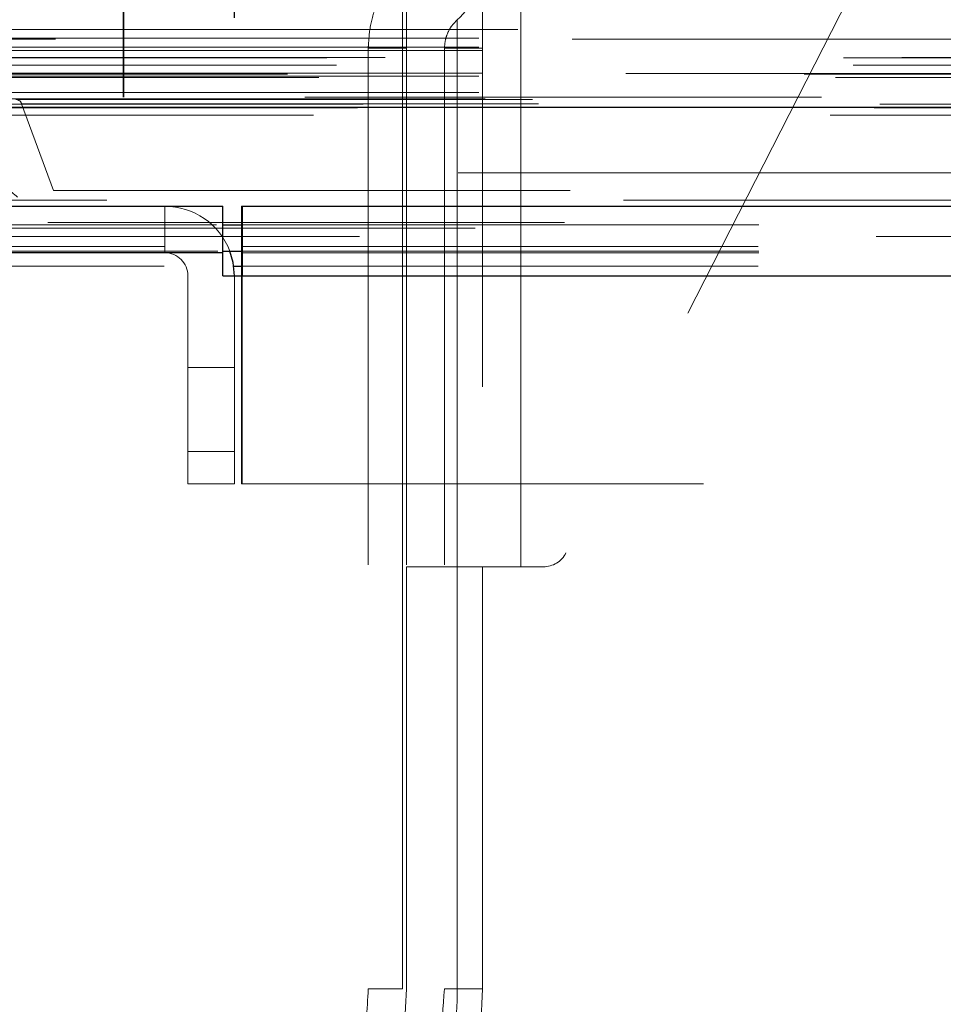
# Model space of a CAD drawing. Header units: inches. Extents: x 0.2 to 10.8, y 0.2 to 8.2.
# Tile 5 of 58: x 3.434 to 3.612, y 2.193 to 2.383. Entities that reach past the tile are written whole.
import ezdxf

# ---------------------------------------------------------------- set-up
doc = ezdxf.new("R2010")
doc.units = ezdxf.units.IN
doc.header["$MEASUREMENT"] = 0
doc.linetypes.add('HIDDEN', pattern=[0.07500000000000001, 0.05, -0.025])
doc.layers.add('DIMENSIONS', color=140, linetype='Continuous')
doc.styles.add('SLDTEXTSTYLE0', font='TXT', dxfattribs={"width": 0.7})
doc.dimstyles.new('SLDDIMSTYLE0', dxfattribs={"dimtxt": 0.0849609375, "dimasz": 0.13, "dimexe": 0, "dimexo": 0.0625, "dimgap": 0.021240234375, "dimtad": 0, "dimtih": 1, "dimtoh": 1, "dimlfac": 8, "dimrnd": 1e-09, "dimzin": 12, "dimdsep": 46, "dimtxsty": 'SLDTEXTSTYLE0', "dimsah": 1, "dimcen": 0.09, "dimadec": 0, "dimazin": 3, "dimtfac": 1, "dimtofl": 0, "dimtmove": 0, "dimatfit": 3, "dimfxl": 0, "dimfrac": 2, "dimtolj": 1, "dimtzin": 12, "dimarcsym": 0})

# ---------------------------------------------------------------- blocks, each defined once
blk = doc.blocks.new('_D_25')
at = {"layer": 'DIMENSIONS'}
for p, q in [((3.475114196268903, 2.383813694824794), (3.475114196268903, 2.870682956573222)), ((5.167364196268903, 2.383813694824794), (5.167364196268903, 2.870682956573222)), ((4.153042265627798, 2.825158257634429), (4.124512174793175, 2.825158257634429)), ((4.124512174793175, 2.825158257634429), (4.124512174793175, 2.690127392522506)), ((4.476190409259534, 2.825158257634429), (4.504720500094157, 2.825158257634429)), ((4.504720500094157, 2.825158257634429), (4.504720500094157, 2.690127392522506)), ((3.475114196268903, 2.745682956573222), (3.809631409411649, 2.745682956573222)), ((5.167364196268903, 2.745682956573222), (4.819601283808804, 2.745682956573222)), ((4.124512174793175, 2.690127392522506), (4.153042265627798, 2.690127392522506)), ((4.504720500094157, 2.690127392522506), (4.476190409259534, 2.690127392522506))]:
    blk.add_line(p, q, dxfattribs=at)
for points in [[(3.475114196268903, 2.745682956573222), (3.605114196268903, 2.725682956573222), (3.605114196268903, 2.765682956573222)], [(5.167364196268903, 2.745682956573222), (5.037364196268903, 2.765682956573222), (5.037364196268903, 2.725682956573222)]]:
    blk.add_solid(points, dxfattribs=at)
at = {"layer": 'DIMENSIONS', "char_height": 0.08333333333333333, "attachment_point": 1, "style": 'SLDTEXTSTYLE0'}
for s, insert in [('13.54', (4.153042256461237, 2.951600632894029)), ('343.9', (4.153042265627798, 2.79754970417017)), ('INSIDE OPENING', (3.828659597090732, 2.643498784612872))]:
    blk.add_mtext(s, dxfattribs=dict(at, insert=insert))

msp = doc.modelspace()

# ---------------------------------------------------------------- linework, layer by layer
at = {"color": 7, "linetype": 'HIDDEN', "lineweight": 18}
for p, q in [((3.453604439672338, 2.432455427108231), (3.453604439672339, 2.368455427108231)), ((3.453687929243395, 2.368455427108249), (3.453687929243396, 2.432455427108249)), ((3.608247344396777, 2.415726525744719), (3.53928485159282, 2.280196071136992)), ((3.508388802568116, 2.412349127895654), (3.508388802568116, 2.277506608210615)), ((3.523152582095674, 2.412349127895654), (3.523152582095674, 2.277506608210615)), ((3.530534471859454, 2.412349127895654), (3.530534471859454, 2.277506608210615)), ((3.530534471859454, 2.412349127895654), (3.530534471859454, 2.277506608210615)), ((3.530534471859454, 2.277506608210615), (3.530534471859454, 2.412349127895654)), ((3.530534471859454, 2.277506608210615), (3.530534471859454, 2.412349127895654)), ((3.530534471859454, 2.412349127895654), (3.530534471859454, 2.277506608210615)), ((3.530534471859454, 2.412349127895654), (3.530534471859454, 2.277506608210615)), ((3.530534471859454, 2.277506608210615), (3.530534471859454, 2.412349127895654)), ((3.530534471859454, 2.277506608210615), (3.530534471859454, 2.412349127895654)), ((3.429943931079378, 2.381514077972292), (5.212466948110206, 2.381514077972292)), ((5.240458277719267, 2.379663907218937), (3.401945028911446, 2.379663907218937)), ((3.422404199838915, 2.379848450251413), (5.220013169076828, 2.379848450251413)), ((3.422404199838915, 2.378088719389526), (5.220013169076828, 2.378088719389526)), ((3.422404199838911, 2.378088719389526), (5.220013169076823, 2.378088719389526)), ((3.423029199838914, 2.377463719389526), (5.219388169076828, 2.377463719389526)), ((3.501013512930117, 2.377900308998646), (3.501013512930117, 2.195813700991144)), ((3.507652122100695, 2.195813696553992), (3.507652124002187, 2.377900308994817)), ((3.507652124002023, 2.377900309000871), (3.507652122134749, 2.195813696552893)), ((3.507652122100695, 2.195813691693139), (3.507652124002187, 2.377900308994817)), ((3.507652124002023, 2.377900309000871), (3.507652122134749, 2.195813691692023)), ((3.507652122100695, 2.195813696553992), (3.507652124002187, 2.377900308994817)), ((3.507652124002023, 2.377900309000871), (3.507652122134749, 2.195813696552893)), ((3.507652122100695, 2.195813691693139), (3.507652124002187, 2.377900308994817)), ((3.507652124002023, 2.377900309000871), (3.507652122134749, 2.195813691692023)), ((3.508388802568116, 2.377900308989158), (3.507652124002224, 2.377900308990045)), ((3.508388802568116, 2.377900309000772), (3.50765212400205, 2.377900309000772)), ((3.508388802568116, 2.377900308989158), (3.507652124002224, 2.377900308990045)), ((3.508388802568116, 2.377900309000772), (3.50765212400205, 2.377900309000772)), ((3.508388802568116, 2.377900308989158), (3.507652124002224, 2.377900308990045)), ((3.508388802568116, 2.377900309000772), (3.50765212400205, 2.377900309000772)), ((3.508388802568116, 2.377900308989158), (3.507652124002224, 2.377900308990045)), ((3.508388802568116, 2.377900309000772), (3.50765212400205, 2.377900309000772)), ((3.508388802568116, 2.377900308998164), (3.508388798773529, 2.195813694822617)), ((3.51577069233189, 2.377900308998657), (3.51577069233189, 2.19581369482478)), ((3.518222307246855, 2.195813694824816), (3.518222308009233, 2.377900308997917)), ((3.518222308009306, 2.377900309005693), (3.518222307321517, 2.195813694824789)), ((3.518222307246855, 2.19581368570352), (3.518222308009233, 2.377900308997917)), ((3.518222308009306, 2.377900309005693), (3.518222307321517, 2.195813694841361)), ((3.518222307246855, 2.195813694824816), (3.518222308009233, 2.377900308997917)), ((3.518222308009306, 2.377900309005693), (3.518222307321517, 2.195813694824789)), ((3.518222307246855, 2.19581368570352), (3.518222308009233, 2.377900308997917)), ((3.518222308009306, 2.377900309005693), (3.518222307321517, 2.195813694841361)), ((3.523152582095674, 2.377900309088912), (3.51822230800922, 2.377900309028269)), ((3.523152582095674, 2.377900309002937), (3.51822230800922, 2.377900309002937)), ((3.523152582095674, 2.377900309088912), (3.51822230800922, 2.377900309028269)), ((3.523152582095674, 2.377900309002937), (3.51822230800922, 2.377900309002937)), ((3.523152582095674, 2.377900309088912), (3.51822230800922, 2.377900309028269)), ((3.523152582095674, 2.377900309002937), (3.51822230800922, 2.377900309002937)), ((3.523152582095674, 2.377900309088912), (3.51822230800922, 2.377900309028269)), ((3.523152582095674, 2.377900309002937), (3.51822230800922, 2.377900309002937)), ((3.39297953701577, 2.376063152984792), (5.249437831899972, 2.376063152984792)), ((3.404300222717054, 2.376109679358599), (5.238117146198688, 2.376109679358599)), ((3.394880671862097, 2.374639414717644), (5.247456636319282, 2.374639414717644)), ((3.385376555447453, 2.372856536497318), (5.25704081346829, 2.372856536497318)), ((3.385376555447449, 2.372856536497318), (5.257040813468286, 2.372856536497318)), ((3.391445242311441, 2.37221859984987), (5.250972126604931, 2.37221859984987)), ((5.25083733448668, 2.372983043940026), (3.391580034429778, 2.372983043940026)), ((3.422404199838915, 2.372463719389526), (5.220013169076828, 2.372463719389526)), ((3.422404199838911, 2.372463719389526), (5.220013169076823, 2.372463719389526)), ((3.423029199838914, 2.373088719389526), (5.219388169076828, 2.373088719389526)), ((3.422404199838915, 2.369353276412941), (5.220013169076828, 2.369353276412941)), ((3.422404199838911, 2.369353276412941), (5.220013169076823, 2.369353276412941)), ((3.423654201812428, 2.368088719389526), (5.218763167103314, 2.368088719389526)), ((3.423654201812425, 2.368088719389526), (5.218763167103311, 2.368088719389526)), ((3.432773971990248, 2.367983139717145), (5.209643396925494, 2.367983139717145)), ((3.432773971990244, 2.367983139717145), (5.20964339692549, 2.367983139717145)), ((5.188729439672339, 2.368455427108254), (3.453604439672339, 2.368455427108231)), ((3.398604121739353, 2.366405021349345), (5.24381324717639, 2.366405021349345)), ((3.398918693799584, 2.366364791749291), (5.243498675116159, 2.366364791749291)), ((3.400049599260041, 2.367082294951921), (5.242367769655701, 2.367082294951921)), ((3.400049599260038, 2.367082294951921), (5.242367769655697, 2.367082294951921)), ((3.433933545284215, 2.367162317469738), (5.208483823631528, 2.367162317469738)), ((3.44006922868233, 2.3503744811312), (3.433933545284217, 2.36716231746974)), ((3.433933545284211, 2.367162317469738), (5.208483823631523, 2.367162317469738)), ((3.390440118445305, 2.364955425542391), (5.251977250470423, 2.364955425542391)), ((3.44006922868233, 2.350374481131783), (5.202348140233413, 2.350374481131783)), ((3.461614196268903, 2.338313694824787), (3.461614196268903, 2.347313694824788)), ((3.476489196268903, 2.347313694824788), (3.476602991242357, 2.347313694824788)), ((3.476489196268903, 2.347313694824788), (3.476489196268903, 2.33859107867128)), ((3.371672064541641, 2.343740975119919), (3.472864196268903, 2.343740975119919)), ((3.421701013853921, 2.34309849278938), (5.220695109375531, 2.34309849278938)), ((3.439004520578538, 2.344184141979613), (5.203407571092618, 2.344184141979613)), ((3.476602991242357, 2.343740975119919), (5.165875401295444, 2.343740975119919)), ((3.361489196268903, 2.339519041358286), (3.476489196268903, 2.339519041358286)), ((3.476489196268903, 2.339519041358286), (5.165989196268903, 2.339519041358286)), ((3.371931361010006, 2.3385870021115), (3.472864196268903, 2.338586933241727)), ((3.476489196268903, 2.338313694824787), (3.476602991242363, 2.338313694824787)), ((3.476602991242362, 2.338313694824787), (5.165875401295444, 2.338313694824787)), ((3.361489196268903, 2.335715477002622), (3.474979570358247, 2.335715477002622)), ((3.476489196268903, 2.335715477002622), (5.165989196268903, 2.335715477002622)), ((3.466114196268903, 2.293563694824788), (3.466114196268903, 2.333813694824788)), ((3.475114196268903, 2.293563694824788), (3.475114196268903, 2.333813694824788)), ((3.476489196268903, 2.333813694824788), (3.476489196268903, 2.293563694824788)), ((3.476602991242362, 2.333813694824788), (5.165875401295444, 2.333813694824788)), ((3.476602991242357, 2.333813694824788), (5.165875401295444, 2.333813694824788)), ((3.476602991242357, 2.333813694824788), (5.165875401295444, 2.333813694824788)), ((3.476602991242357, 2.333813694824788), (3.476602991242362, 2.293563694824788)), ((3.476602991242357, 2.333813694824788), (5.165875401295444, 2.333813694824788)), ((3.476602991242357, 2.333813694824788), (5.165875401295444, 2.333813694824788)), ((3.466114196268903, 2.316063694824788), (3.475114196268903, 2.316063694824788)), ((3.475114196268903, 2.299813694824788), (3.466114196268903, 2.299813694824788)), ((3.466114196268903, 2.299813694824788), (3.475114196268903, 2.299813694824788)), ((3.475114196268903, 2.299813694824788), (3.466114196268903, 2.299813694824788)), ((3.466114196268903, 2.299813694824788), (3.475114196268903, 2.299813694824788)), ((3.475114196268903, 2.293563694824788), (3.466114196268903, 2.293563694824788)), ((3.476602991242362, 2.293563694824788), (3.476489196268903, 2.293563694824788)), ((5.165875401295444, 2.293563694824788), (3.476602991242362, 2.293563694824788)), ((3.530534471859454, 2.277506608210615), (3.508388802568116, 2.277506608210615)), ((3.508388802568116, 2.277506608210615), (3.508388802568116, 2.195813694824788)), ((3.523152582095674, 2.195813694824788), (3.523152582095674, 2.277506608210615)), ((3.53489875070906, 2.277506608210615), (3.530534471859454, 2.277506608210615))]:
    msp.add_line(p, q, dxfattribs=at)
at = {"color": 7, "linetype": 'Continuous', "lineweight": 25}
for p, q in [((3.390440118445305, 2.366518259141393), (5.251977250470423, 2.366518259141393)), ((3.363353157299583, 2.347313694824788), (3.472864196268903, 2.347313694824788)), ((3.472864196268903, 2.338313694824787), (3.472864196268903, 2.347313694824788)), ((3.476602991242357, 2.347313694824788), (5.165875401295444, 2.347313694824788)), ((3.476602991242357, 2.347313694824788), (3.476602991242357, 2.333813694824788)), ((3.472864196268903, 2.343740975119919), (3.476602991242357, 2.343740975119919)), ((3.472852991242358, 2.338313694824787), (3.36334823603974, 2.338313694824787)), ((3.472852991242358, 2.333813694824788), (3.472852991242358, 2.338313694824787)), ((3.472852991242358, 2.338313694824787), (3.472864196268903, 2.338313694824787)), ((3.472864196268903, 2.338586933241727), (3.476602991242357, 2.338586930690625)), ((3.476489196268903, 2.33859107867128), (3.476489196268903, 2.333813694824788)), ((3.474979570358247, 2.335715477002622), (3.476489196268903, 2.335715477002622)), ((3.472852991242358, 2.333813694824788), (3.476602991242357, 2.333813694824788)), ((3.476602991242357, 2.333813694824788), (5.165875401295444, 2.333813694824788))]:
    msp.add_line(p, q, dxfattribs=at)
at = {"color": 7, "linetype": 'HIDDEN', "lineweight": 18, "flags": 128}
for points in [[(5.231587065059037, 2.353777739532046), (4.351278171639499, 2.353778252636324), (3.410835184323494, 2.353777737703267)], [(5.218433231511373, 2.353805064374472), (4.351278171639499, 2.353805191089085), (3.423978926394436, 2.353805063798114)], [(5.250386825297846, 2.348467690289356), (4.351278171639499, 2.348471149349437), (3.39202078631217, 2.348467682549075)], [(3.439012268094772, 2.344184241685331), (4.291140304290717, 2.344185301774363), (5.203445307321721, 2.344184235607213)], [(3.399344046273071, 2.34142319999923), (4.291131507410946, 2.341422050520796), (5.243095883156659, 2.341423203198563)], [(3.476602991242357, 2.338586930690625), (4.291131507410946, 2.338586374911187), (5.165875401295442, 2.338586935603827)]]:
    msp.add_lwpolyline(points, dxfattribs=at)
at = {"color": 7, "linetype": 'Continuous', "lineweight": 25, "flags": 128}
msp.add_lwpolyline([(3.475114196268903, 2.333813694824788), (3.474854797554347, 2.336447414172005), (3.474233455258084, 2.338609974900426)], dxfattribs=at)
at = {"color": 7, "linetype": 'HIDDEN', "lineweight": 18}
for centre, radius, start, end in [((3.508388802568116, 2.394405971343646), 0.0147637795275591, 311.7633977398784, 0), ((3.432759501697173, 2.366733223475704), 0.001249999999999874, 20.07654277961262, 89.33671580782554), ((3.461614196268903, 2.333813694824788), 0.01350000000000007, 20.81060624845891, 90), ((3.461614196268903, 2.333813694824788), 0.004499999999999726, 0, 90), ((3.53489875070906, 2.282427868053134), 0.004921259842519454, 270.0000000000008, 333.0314640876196), ((3.43456990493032, 2.195813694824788), 0.08858267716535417, 180, 0), ((3.43456990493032, 2.195813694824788), 0.07381889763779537, 180, 0)]:
    msp.add_arc(centre, radius, start, end, dxfattribs=at)
for points, knots in [([(3.50765212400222, 2.393716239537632), (3.506663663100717, 2.392626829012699), (3.504686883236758, 2.390448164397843), (3.502619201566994, 2.386526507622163), (3.501261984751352, 2.382305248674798), (3.501096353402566, 2.379368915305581), (3.501013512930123, 2.377900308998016)], [0, 0, 0, 0, 0.2500635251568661, 0.5000911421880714, 0.7499707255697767, 0.9999999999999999, 0.9999999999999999, 0.9999999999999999, 0.9999999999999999]), ([(3.50765212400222, 2.377900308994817), (3.50765212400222, 2.3820575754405), (3.50765212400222, 2.388203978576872), (3.50765212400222, 2.392892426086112), (3.50765212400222, 2.394128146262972), (3.50765212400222, 2.392892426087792), (3.50765212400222, 2.388203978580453), (3.50765212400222, 2.382057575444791), (3.50765212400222, 2.377900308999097)], [3.14159265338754, 3.14159265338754, 3.14159265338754, 3.14159265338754, 3.92699081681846, 4.31968989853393, 4.71238898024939, 5.10508806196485, 5.49778714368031, 6.28318530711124, 6.28318530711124, 6.28318530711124, 6.28318530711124]), ([(3.50765212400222, 2.377900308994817), (3.50765212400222, 2.3820575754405), (3.50765212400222, 2.388203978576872), (3.50765212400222, 2.392892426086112), (3.50765212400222, 2.394128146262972), (3.50765212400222, 2.392892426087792), (3.50765212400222, 2.388203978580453), (3.50765212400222, 2.382057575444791), (3.50765212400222, 2.377900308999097)], [3.14159265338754, 3.14159265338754, 3.14159265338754, 3.14159265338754, 3.92699081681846, 4.31968989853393, 4.71238898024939, 5.10508806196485, 5.49778714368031, 6.28318530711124, 6.28318530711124, 6.28318530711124, 6.28318530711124]), ([(3.50765212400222, 2.377900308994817), (3.50765212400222, 2.3820575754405), (3.50765212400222, 2.388203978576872), (3.50765212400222, 2.392892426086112), (3.50765212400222, 2.394128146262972), (3.50765212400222, 2.392892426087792), (3.50765212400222, 2.388203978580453), (3.50765212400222, 2.382057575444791), (3.50765212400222, 2.377900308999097)], [3.14159265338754, 3.14159265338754, 3.14159265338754, 3.14159265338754, 3.92699081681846, 4.31968989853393, 4.71238898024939, 5.10508806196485, 5.49778714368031, 6.28318530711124, 6.28318530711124, 6.28318530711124, 6.28318530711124]), ([(3.50765212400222, 2.377900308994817), (3.50765212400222, 2.3820575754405), (3.50765212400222, 2.388203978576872), (3.50765212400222, 2.392892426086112), (3.50765212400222, 2.394128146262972), (3.50765212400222, 2.392892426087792), (3.50765212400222, 2.388203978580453), (3.50765212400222, 2.382057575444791), (3.50765212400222, 2.377900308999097)], [3.14159265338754, 3.14159265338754, 3.14159265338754, 3.14159265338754, 3.92699081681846, 4.31968989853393, 4.71238898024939, 5.10508806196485, 5.49778714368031, 6.28318530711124, 6.28318530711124, 6.28318530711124, 6.28318530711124]), ([(3.518222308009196, 2.38339364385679), (3.517859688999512, 2.383025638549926), (3.517133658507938, 2.382288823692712), (3.516378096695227, 2.380923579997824), (3.515869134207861, 2.379448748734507), (3.515803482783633, 2.378416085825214), (3.515770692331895, 2.377900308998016)], [0, 0, 0, 0, 0.2496727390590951, 0.4998911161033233, 0.7502141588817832, 0.9999999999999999, 0.9999999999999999, 0.9999999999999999, 0.9999999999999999]), ([(3.518222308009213, 2.377900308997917), (3.518222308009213, 2.3786193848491), (3.518222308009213, 2.379338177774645), (3.518222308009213, 2.38066685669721), (3.518222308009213, 2.381276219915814), (3.518222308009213, 2.3822931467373), (3.518222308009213, 2.382700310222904), (3.518222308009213, 2.383250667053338), (3.518222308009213, 2.383393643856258), (3.518222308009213, 2.383393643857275), (3.518222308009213, 2.383250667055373), (3.518222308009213, 2.38270031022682), (3.518222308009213, 2.382293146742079), (3.518222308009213, 2.381276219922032), (3.518222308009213, 2.380666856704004), (3.518222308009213, 2.379338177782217), (3.518222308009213, 2.378619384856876), (3.518222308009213, 2.377900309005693)], [0, 0, 0, 0, 0.125, 0.125, 0.25, 0.25, 0.375, 0.375, 0.5, 0.5, 0.625, 0.625, 0.75, 0.75, 0.875, 0.875, 1, 1, 1, 1]), ([(3.518222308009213, 2.377900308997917), (3.518222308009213, 2.3786193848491), (3.518222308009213, 2.379338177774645), (3.518222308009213, 2.38066685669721), (3.518222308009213, 2.381276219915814), (3.518222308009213, 2.3822931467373), (3.518222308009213, 2.382700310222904), (3.518222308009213, 2.383250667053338), (3.518222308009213, 2.383393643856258), (3.518222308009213, 2.383393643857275), (3.518222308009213, 2.383250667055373), (3.518222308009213, 2.38270031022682), (3.518222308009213, 2.382293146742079), (3.518222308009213, 2.381276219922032), (3.518222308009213, 2.380666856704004), (3.518222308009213, 2.379338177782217), (3.518222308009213, 2.378619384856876), (3.518222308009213, 2.377900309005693)], [0, 0, 0, 0, 0.125, 0.125, 0.25, 0.25, 0.375, 0.375, 0.5, 0.5, 0.625, 0.625, 0.75, 0.75, 0.875, 0.875, 1, 1, 1, 1]), ([(3.518222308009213, 2.377900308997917), (3.518222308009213, 2.3786193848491), (3.518222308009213, 2.379338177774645), (3.518222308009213, 2.38066685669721), (3.518222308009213, 2.381276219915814), (3.518222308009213, 2.3822931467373), (3.518222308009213, 2.382700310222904), (3.518222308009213, 2.383250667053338), (3.518222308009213, 2.383393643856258), (3.518222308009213, 2.383393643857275), (3.518222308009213, 2.383250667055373), (3.518222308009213, 2.38270031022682), (3.518222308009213, 2.382293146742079), (3.518222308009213, 2.381276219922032), (3.518222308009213, 2.380666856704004), (3.518222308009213, 2.379338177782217), (3.518222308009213, 2.378619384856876), (3.518222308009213, 2.377900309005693)], [0, 0, 0, 0, 0.125, 0.125, 0.25, 0.25, 0.375, 0.375, 0.5, 0.5, 0.625, 0.625, 0.75, 0.75, 0.875, 0.875, 1, 1, 1, 1]), ([(3.518222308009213, 2.377900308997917), (3.518222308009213, 2.3786193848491), (3.518222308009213, 2.379338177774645), (3.518222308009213, 2.38066685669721), (3.518222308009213, 2.381276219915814), (3.518222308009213, 2.3822931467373), (3.518222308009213, 2.382700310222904), (3.518222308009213, 2.383250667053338), (3.518222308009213, 2.383393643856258), (3.518222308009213, 2.383393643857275), (3.518222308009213, 2.383250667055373), (3.518222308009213, 2.38270031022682), (3.518222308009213, 2.382293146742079), (3.518222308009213, 2.381276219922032), (3.518222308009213, 2.380666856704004), (3.518222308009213, 2.379338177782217), (3.518222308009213, 2.378619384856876), (3.518222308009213, 2.377900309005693)], [0, 0, 0, 0, 0.125, 0.125, 0.25, 0.25, 0.375, 0.375, 0.5, 0.5, 0.625, 0.625, 0.75, 0.75, 0.875, 0.875, 1, 1, 1, 1]), ([(3.501013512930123, 2.377900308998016), (3.501014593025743, 2.378016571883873), (3.501016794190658, 2.378253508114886), (3.501038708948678, 2.37835809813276), (3.501073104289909, 2.378261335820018), (3.501105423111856, 2.378023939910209), (3.50112225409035, 2.377900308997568)], [0, 0, 0, 0, 0.2296058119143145, 0.4679217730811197, 0.7229045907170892, 1, 1, 1, 1]), ([(3.50765212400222, 2.377900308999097), (3.506662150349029, 2.377900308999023), (3.504682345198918, 2.377900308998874), (3.502637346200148, 2.377900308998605), (3.501435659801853, 2.377900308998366), (3.501282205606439, 2.377900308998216), (3.501231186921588, 2.377900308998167)], [0, 0, 0, 0, 0.2859748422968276, 0.5719086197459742, 0.8576731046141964, 1, 1, 1, 1]), ([(3.501231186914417, 2.377900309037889), (3.501282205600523, 2.377900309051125), (3.501435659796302, 2.377900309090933), (3.502637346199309, 2.377900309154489), (3.504682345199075, 2.377900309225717), (3.506662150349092, 2.377900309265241), (3.50765212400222, 2.377900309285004)], [0, 0, 0, 0, 0.1423268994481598, 0.4280913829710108, 0.7140251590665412, 1, 1, 1, 1]), ([(3.50765212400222, 2.377900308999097), (3.506662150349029, 2.377900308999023), (3.504682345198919, 2.377900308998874), (3.502637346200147, 2.377900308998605), (3.501435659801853, 2.377900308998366), (3.50128220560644, 2.377900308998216), (3.501231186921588, 2.377900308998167)], [0, 0, 0, 0, 0.2859748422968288, 0.571908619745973, 0.857673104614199, 1, 1, 1, 1]), ([(3.501231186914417, 2.377900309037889), (3.501282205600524, 2.377900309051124), (3.501435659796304, 2.377900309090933), (3.502637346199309, 2.377900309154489), (3.504682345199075, 2.377900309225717), (3.506662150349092, 2.377900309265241), (3.50765212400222, 2.377900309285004)], [0, 0, 0, 0, 0.1423268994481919, 0.4280913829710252, 0.7140251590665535, 1, 1, 1, 1]), ([(3.50765212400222, 2.377900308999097), (3.506662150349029, 2.377900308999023), (3.504682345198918, 2.377900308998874), (3.502637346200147, 2.377900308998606), (3.501435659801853, 2.377900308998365), (3.50128220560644, 2.377900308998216), (3.501231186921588, 2.377900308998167)], [0, 0, 0, 0, 0.2859748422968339, 0.5719086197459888, 0.8576731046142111, 1, 1, 1, 1]), ([(3.50765212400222, 2.377900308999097), (3.506662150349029, 2.377900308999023), (3.504682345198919, 2.377900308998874), (3.502637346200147, 2.377900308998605), (3.501435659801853, 2.377900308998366), (3.50128220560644, 2.377900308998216), (3.501231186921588, 2.377900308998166)], [0, 0, 0, 0, 0.2859748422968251, 0.5719086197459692, 0.8576731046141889, 0.9999999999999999, 0.9999999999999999, 0.9999999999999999, 0.9999999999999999]), ([(3.501231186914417, 2.377900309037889), (3.501282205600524, 2.377900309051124), (3.501435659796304, 2.377900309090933), (3.502637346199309, 2.377900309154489), (3.504682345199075, 2.377900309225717), (3.506662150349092, 2.377900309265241), (3.50765212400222, 2.377900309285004)], [0, 0, 0, 0, 0.1423268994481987, 0.4280913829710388, 0.714025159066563, 1, 1, 1, 1]), ([(3.371672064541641, 2.343740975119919), (3.371475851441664, 2.343268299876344), (3.371118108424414, 2.342406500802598), (3.37069326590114, 2.341201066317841), (3.370402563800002, 2.340221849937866), (3.370264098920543, 2.339510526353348), (3.370271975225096, 2.339021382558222), (3.370372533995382, 2.338704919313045), (3.370570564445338, 2.338495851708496), (3.370842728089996, 2.338407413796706), (3.371172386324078, 2.338391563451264), (3.371564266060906, 2.338463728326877), (3.372012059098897, 2.338608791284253), (3.372870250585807, 2.338908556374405), (3.374083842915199, 2.339467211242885), (3.375580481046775, 2.340299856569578), (3.37696745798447, 2.341178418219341), (3.378244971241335, 2.342154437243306), (3.379495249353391, 2.343330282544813), (3.380553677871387, 2.344405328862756), (3.381542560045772, 2.345289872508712), (3.382424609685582, 2.345956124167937), (3.38370430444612, 2.346747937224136), (3.386016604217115, 2.347617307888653), (3.388916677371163, 2.347966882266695), (3.391801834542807, 2.348468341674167), (3.393831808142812, 2.348670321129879), (3.395175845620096, 2.348573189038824), (3.395976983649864, 2.348370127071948), (3.396456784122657, 2.34810582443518), (3.396844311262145, 2.347744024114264), (3.397101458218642, 2.347230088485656), (3.397234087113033, 2.346535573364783), (3.397241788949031, 2.34578626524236), (3.397190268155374, 2.345038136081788), (3.397135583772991, 2.344308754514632), (3.397054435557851, 2.343686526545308), (3.397018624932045, 2.343159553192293), (3.397061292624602, 2.342733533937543), (3.397158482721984, 2.342316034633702), (3.39731622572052, 2.341934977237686), (3.397493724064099, 2.341656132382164), (3.397822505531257, 2.341447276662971), (3.398311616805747, 2.341301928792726), (3.39904931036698, 2.34133301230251), (3.399819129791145, 2.341540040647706), (3.400859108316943, 2.342000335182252), (3.402047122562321, 2.34282278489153), (3.403256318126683, 2.344113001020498), (3.404228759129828, 2.345774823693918), (3.404980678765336, 2.34746867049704), (3.405740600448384, 2.349039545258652), (3.406392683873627, 2.35017496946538), (3.407185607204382, 2.351338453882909), (3.408236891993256, 2.352529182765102), (3.409666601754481, 2.353582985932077), (3.411033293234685, 2.353900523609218), (3.411985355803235, 2.353589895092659), (3.412492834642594, 2.353270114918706), (3.412903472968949, 2.352770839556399), (3.413312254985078, 2.352000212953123), (3.413767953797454, 2.351075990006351), (3.414276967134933, 2.350195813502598), (3.414967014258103, 2.349098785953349), (3.415850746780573, 2.347797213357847), (3.416970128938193, 2.346388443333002), (3.418128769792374, 2.345149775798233), (3.419315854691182, 2.344120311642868), (3.420435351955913, 2.343433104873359), (3.421452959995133, 2.343102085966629), (3.42234848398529, 2.343029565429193), (3.42304138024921, 2.343248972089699), (3.42342191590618, 2.343618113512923), (3.423540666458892, 2.34385441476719), (3.42362858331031, 2.344162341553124), (3.423684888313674, 2.34453605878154), (3.423712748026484, 2.344963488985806), (3.423710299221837, 2.345433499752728), (3.423677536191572, 2.345939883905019), (3.42361483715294, 2.346482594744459), (3.42350198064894, 2.347167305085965), (3.423343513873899, 2.347979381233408), (3.423149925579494, 2.348908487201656), (3.422915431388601, 2.349888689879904), (3.422703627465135, 2.350877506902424), (3.422613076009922, 2.35183580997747), (3.422637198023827, 2.35264856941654), (3.422855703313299, 2.353345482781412), (3.423251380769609, 2.353684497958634), (3.42363312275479, 2.353794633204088), (3.423972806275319, 2.353814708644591), (3.424435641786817, 2.353764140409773), (3.42523487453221, 2.353583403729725), (3.426736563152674, 2.353061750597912), (3.428799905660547, 2.352158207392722), (3.431140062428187, 2.350751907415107), (3.433371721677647, 2.348913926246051), (3.435058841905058, 2.347152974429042), (3.436253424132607, 2.345842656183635), (3.43691809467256, 2.345173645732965), (3.437476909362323, 2.344699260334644), (3.438018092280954, 2.344359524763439), (3.43861861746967, 2.344158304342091), (3.439241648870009, 2.344185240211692), (3.439824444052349, 2.344382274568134), (3.440320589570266, 2.34466674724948), (3.440687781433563, 2.345013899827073), (3.440950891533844, 2.345460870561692), (3.441112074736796, 2.345946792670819), (3.441188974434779, 2.346515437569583), (3.441105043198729, 2.347233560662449), (3.440897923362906, 2.348135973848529), (3.440549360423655, 2.349215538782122), (3.440237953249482, 2.349967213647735), (3.44006922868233, 2.350374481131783)], [0, 0, 0, 0, 0.01165580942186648, 0.02125130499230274, 0.02862020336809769, 0.0342911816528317, 0.03667555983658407, 0.0389330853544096, 0.04124556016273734, 0.04399857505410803, 0.0473454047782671, 0.05123865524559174, 0.05575357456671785, 0.06095083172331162, 0.07795820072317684, 0.0940810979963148, 0.109282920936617, 0.1236696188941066, 0.1375796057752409, 0.1541345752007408, 0.1630180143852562, 0.1729922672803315, 0.1840146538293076, 0.20488918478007, 0.2441303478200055, 0.2718263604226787, 0.2922069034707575, 0.3053877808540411, 0.3118454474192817, 0.3169623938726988, 0.3208356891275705, 0.3252760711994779, 0.3302677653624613, 0.3359005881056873, 0.3410985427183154, 0.3462794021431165, 0.3515152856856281, 0.3544827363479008, 0.3574843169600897, 0.3605674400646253, 0.3637072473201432, 0.3668044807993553, 0.3686870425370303, 0.3738130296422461, 0.3820846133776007, 0.3908437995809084, 0.3972951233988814, 0.4147690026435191, 0.4303906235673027, 0.4422064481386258, 0.4610487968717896, 0.4723716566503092, 0.4826980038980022, 0.4921122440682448, 0.5067198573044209, 0.5227377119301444, 0.5401598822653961, 0.5471704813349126, 0.5518299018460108, 0.5564977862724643, 0.5638264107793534, 0.5721575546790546, 0.5801747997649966, 0.587977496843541, 0.6035088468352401, 0.6184661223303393, 0.6329213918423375, 0.6469260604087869, 0.6603699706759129, 0.6694174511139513, 0.6784505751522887, 0.6877764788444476, 0.6895992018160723, 0.6916347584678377, 0.6940048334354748, 0.6967464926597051, 0.6997911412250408, 0.7031107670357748, 0.7067203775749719, 0.7106189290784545, 0.7148230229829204, 0.7216775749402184, 0.7285546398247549, 0.73546684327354, 0.7435757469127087, 0.7503644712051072, 0.7559948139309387, 0.7607307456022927, 0.7657889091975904, 0.7692106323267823, 0.7726137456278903, 0.7760447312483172, 0.7827828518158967, 0.7970064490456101, 0.8224909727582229, 0.8478785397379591, 0.8735719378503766, 0.899714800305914, 0.9106852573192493, 0.9188292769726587, 0.9241891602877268, 0.9304527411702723, 0.9365872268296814, 0.9427593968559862, 0.9491693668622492, 0.9540555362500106, 0.958456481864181, 0.962531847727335, 0.9663326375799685, 0.9697505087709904, 0.974699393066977, 0.9815092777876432, 0.9899814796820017, 1, 1, 1, 1]), ([(3.518223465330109, 2.195813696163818), (3.518237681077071, 2.183408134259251), (3.513319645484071, 2.161789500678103), (3.49430422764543, 2.134605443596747), (3.46781039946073, 2.116623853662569), (3.43456990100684, 2.109931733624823), (3.401329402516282, 2.116623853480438), (3.374835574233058, 2.13460544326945), (3.355820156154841, 2.161789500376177), (3.350902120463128, 2.183408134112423), (3.350916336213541, 2.195813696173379)], [4.712414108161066, 4.712414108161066, 4.712414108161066, 4.712414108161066, 5.15721612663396, 5.48839215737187, 5.88580339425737, 6.28321463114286, 6.68062586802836, 7.07803710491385, 7.40921313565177, 7.854015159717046, 7.854015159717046, 7.854015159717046, 7.854015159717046]), ([(3.518223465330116, 2.195813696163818), (3.518237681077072, 2.183408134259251), (3.513319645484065, 2.161789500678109), (3.494304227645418, 2.134605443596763), (3.467810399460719, 2.116623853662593), (3.434569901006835, 2.109931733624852), (3.401329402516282, 2.116623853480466), (3.374835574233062, 2.134605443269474), (3.355820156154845, 2.161789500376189), (3.350902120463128, 2.183408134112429), (3.350916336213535, 2.195813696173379)], [4.712414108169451, 4.712414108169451, 4.712414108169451, 4.712414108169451, 5.15721612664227, 5.4883921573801, 5.8858033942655, 6.2832146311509, 6.68062586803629, 7.07803710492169, 7.40921313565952, 7.854015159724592, 7.854015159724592, 7.854015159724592, 7.854015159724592]), ([(3.518223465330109, 2.195813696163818), (3.518237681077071, 2.183408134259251), (3.513319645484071, 2.161789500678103), (3.49430422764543, 2.134605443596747), (3.46781039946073, 2.116623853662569), (3.43456990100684, 2.109931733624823), (3.401329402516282, 2.116623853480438), (3.374835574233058, 2.13460544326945), (3.355820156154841, 2.161789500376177), (3.350902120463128, 2.183408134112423), (3.350916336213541, 2.195813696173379)], [4.712414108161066, 4.712414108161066, 4.712414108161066, 4.712414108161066, 5.15721612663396, 5.48839215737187, 5.88580339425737, 6.28321463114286, 6.68062586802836, 7.07803710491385, 7.40921313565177, 7.854015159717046, 7.854015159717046, 7.854015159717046, 7.854015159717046]), ([(3.518223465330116, 2.195813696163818), (3.518237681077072, 2.183408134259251), (3.513319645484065, 2.161789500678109), (3.494304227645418, 2.134605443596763), (3.467810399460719, 2.116623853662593), (3.434569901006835, 2.109931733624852), (3.401329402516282, 2.116623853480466), (3.374835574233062, 2.134605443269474), (3.355820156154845, 2.161789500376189), (3.350902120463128, 2.183408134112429), (3.350916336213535, 2.195813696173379)], [4.712414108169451, 4.712414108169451, 4.712414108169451, 4.712414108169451, 5.15721612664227, 5.4883921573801, 5.8858033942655, 6.2832146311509, 6.68062586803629, 7.07803710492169, 7.40921313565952, 7.854015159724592, 7.854015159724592, 7.854015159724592, 7.854015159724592]), ([(3.350916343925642, 2.195813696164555), (3.350902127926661, 2.183408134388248), (3.355820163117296, 2.161789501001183), (3.374835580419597, 2.134605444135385), (3.401329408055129, 2.116623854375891), (3.434569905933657, 2.109931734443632), (3.467810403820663, 2.116623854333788), (3.494304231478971, 2.134605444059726), (3.513319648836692, 2.161789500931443), (3.518237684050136, 2.183408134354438), (3.518223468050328, 2.195813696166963)], [4.71236405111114, 4.71236405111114, 4.71236405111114, 4.71236405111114, 5.157166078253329, 5.4883421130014, 5.88575335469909, 6.28316459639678, 6.680575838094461, 7.07798707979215, 7.409163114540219, 7.853965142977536, 7.853965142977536, 7.853965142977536, 7.853965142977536]), ([(3.35091634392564, 2.195813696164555), (3.350902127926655, 2.183408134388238), (3.355820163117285, 2.161789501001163), (3.374835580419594, 2.13460544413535), (3.401329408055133, 2.116623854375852), (3.434569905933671, 2.109931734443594), (3.467810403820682, 2.116623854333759), (3.494304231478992, 2.13460544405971), (3.51331964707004, 2.161789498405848), (3.518237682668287, 2.183408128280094), (3.518223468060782, 2.195813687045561)], [4.712364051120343, 4.712364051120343, 4.712364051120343, 4.712364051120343, 5.15716607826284, 5.488342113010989, 5.885753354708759, 6.28316459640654, 6.68057583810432, 7.077987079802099, 7.40916311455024, 7.853965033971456, 7.853965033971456, 7.853965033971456, 7.853965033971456]), ([(3.350916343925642, 2.195813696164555), (3.350902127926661, 2.183408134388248), (3.355820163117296, 2.161789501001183), (3.374835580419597, 2.134605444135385), (3.401329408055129, 2.116623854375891), (3.434569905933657, 2.109931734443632), (3.467810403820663, 2.116623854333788), (3.494304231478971, 2.134605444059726), (3.513319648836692, 2.161789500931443), (3.518237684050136, 2.183408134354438), (3.518223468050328, 2.195813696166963)], [4.71236405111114, 4.71236405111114, 4.71236405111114, 4.71236405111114, 5.157166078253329, 5.4883421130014, 5.88575335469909, 6.28316459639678, 6.680575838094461, 7.07798707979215, 7.409163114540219, 7.853965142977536, 7.853965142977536, 7.853965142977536, 7.853965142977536]), ([(3.35091634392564, 2.195813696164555), (3.350902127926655, 2.183408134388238), (3.355820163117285, 2.161789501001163), (3.374835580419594, 2.13460544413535), (3.401329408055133, 2.116623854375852), (3.434569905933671, 2.109931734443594), (3.467810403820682, 2.116623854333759), (3.494304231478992, 2.13460544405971), (3.51331964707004, 2.161789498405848), (3.518237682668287, 2.183408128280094), (3.518223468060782, 2.195813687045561)], [4.712364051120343, 4.712364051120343, 4.712364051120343, 4.712364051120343, 5.15716607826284, 5.488342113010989, 5.885753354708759, 6.28316459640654, 6.68057583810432, 7.077987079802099, 7.40916311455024, 7.853965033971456, 7.853965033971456, 7.853965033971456, 7.853965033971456]), ([(3.515772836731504, 2.195813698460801), (3.515254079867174, 2.188850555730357), (3.514263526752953, 2.175554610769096), (3.507012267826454, 2.157757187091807), (3.497419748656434, 2.143539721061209), (3.486507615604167, 2.132862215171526), (3.475506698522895, 2.125331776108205), (3.465219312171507, 2.120374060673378), (3.455886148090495, 2.11729269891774), (3.446595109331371, 2.115327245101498), (3.436149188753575, 2.114356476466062), (3.42368513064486, 2.114976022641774), (3.409485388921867, 2.118065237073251), (3.394238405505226, 2.124615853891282), (3.379061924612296, 2.135469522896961), (3.368080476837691, 2.148293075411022), (3.360987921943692, 2.160838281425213), (3.356780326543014, 2.171626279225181), (3.353920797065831, 2.183407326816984), (3.353554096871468, 2.191621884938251), (3.353366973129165, 2.195813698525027)], [0, 0, 0, 0, 0.081787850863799, 0.1561718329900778, 0.2231519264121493, 0.2827046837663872, 0.3348323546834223, 0.3795152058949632, 0.4167594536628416, 0.4503340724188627, 0.4911785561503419, 0.5399825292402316, 0.596746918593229, 0.6614432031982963, 0.7340884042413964, 0.814655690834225, 0.8580070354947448, 0.9033462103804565, 0.9506784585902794, 1, 1, 1, 1]), ([(3.501013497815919, 2.195813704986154), (3.500803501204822, 2.191813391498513), (3.500371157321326, 2.183577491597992), (3.496792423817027, 2.171421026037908), (3.490980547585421, 2.159903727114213), (3.483128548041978, 2.149891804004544), (3.47409115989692, 2.141986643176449), (3.464826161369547, 2.136368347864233), (3.455830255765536, 2.132643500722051), (3.446402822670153, 2.130180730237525), (3.435481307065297, 2.129014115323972), (3.422535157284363, 2.129973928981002), (3.408420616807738, 2.134081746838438), (3.39459040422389, 2.141912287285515), (3.382685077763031, 2.153215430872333), (3.374097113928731, 2.166887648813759), (3.369011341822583, 2.18138483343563), (3.368411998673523, 2.191156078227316), (3.368126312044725, 2.195813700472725)], [0, 0, 0, 0, 0.05751766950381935, 0.1184181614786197, 0.1808055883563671, 0.2423015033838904, 0.3003787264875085, 0.3527396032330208, 0.3975898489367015, 0.4401016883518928, 0.4926223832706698, 0.555004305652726, 0.6258121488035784, 0.7025063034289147, 0.7816561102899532, 0.8595678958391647, 0.9330607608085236, 1, 1, 1, 1]), ([(3.507652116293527, 2.195813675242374), (3.503429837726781, 2.195813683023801), (3.498600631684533, 2.195813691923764), (3.503429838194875, 2.195813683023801), (3.507652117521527, 2.195813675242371)], [0.02713175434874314, 0.02713175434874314, 0.02713175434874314, 0.02713175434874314, 0.499999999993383, 0.9728682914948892, 0.9728682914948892, 0.9728682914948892, 0.9728682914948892]), ([(3.507652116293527, 2.195813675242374), (3.503429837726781, 2.195813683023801), (3.498600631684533, 2.195813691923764), (3.503429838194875, 2.195813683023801), (3.507652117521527, 2.195813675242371)], [0.02713175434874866, 0.02713175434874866, 0.02713175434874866, 0.02713175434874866, 0.499999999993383, 0.9728682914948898, 0.9728682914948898, 0.9728682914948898, 0.9728682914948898]), ([(3.522989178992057, 2.195813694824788), (3.522950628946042, 2.195813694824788), (3.522834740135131, 2.195813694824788), (3.521937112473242, 2.195813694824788), (3.520419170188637, 2.195813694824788), (3.518954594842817, 2.195813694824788), (3.518222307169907, 2.195813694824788)], [0, 0, 0, 0, 0.1424790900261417, 0.4283193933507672, 0.7141596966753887, 1, 1, 1, 1]), ([(3.522989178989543, 2.195813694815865), (3.522950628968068, 2.195813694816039), (3.522834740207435, 2.19581369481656), (3.52193711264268, 2.195813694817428), (3.520419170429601, 2.195813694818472), (3.518954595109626, 2.195813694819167), (3.518222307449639, 2.195813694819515)], [0, 0, 0, 0, 0.1424790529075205, 0.4283193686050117, 0.7141596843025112, 1, 1, 1, 1]), ([(3.522989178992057, 2.195813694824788), (3.522950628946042, 2.195813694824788), (3.522834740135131, 2.195813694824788), (3.521937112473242, 2.195813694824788), (3.520419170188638, 2.195813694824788), (3.518954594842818, 2.195813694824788), (3.518222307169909, 2.195813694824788)], [0, 0, 0, 0, 0.1424790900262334, 0.4283193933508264, 0.7141596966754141, 1, 1, 1, 1]), ([(3.522989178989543, 2.195813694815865), (3.522950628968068, 2.195813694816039), (3.522834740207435, 2.195813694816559), (3.52193711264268, 2.195813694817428), (3.5204191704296, 2.195813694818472), (3.518954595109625, 2.195813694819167), (3.518222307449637, 2.195813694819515)], [0, 0, 0, 0, 0.1424790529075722, 0.4283193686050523, 0.7141596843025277, 0.9999999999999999, 0.9999999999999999, 0.9999999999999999, 0.9999999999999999]), ([(3.522989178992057, 2.195813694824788), (3.522950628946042, 2.195813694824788), (3.52283474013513, 2.195813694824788), (3.521937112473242, 2.195813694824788), (3.520419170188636, 2.195813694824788), (3.518954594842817, 2.195813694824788), (3.518222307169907, 2.195813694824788)], [0, 0, 0, 0, 0.1424790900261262, 0.4283193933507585, 0.7141596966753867, 1, 1, 1, 1]), ([(3.522989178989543, 2.195813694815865), (3.522950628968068, 2.195813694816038), (3.522834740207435, 2.195813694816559), (3.52193711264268, 2.195813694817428), (3.520419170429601, 2.195813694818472), (3.518954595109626, 2.195813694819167), (3.518222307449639, 2.195813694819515)], [0, 0, 0, 0, 0.1424790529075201, 0.4283193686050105, 0.714159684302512, 1, 1, 1, 1]), ([(3.522989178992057, 2.195813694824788), (3.522950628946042, 2.195813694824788), (3.522834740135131, 2.195813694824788), (3.521937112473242, 2.195813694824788), (3.520419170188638, 2.195813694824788), (3.518954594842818, 2.195813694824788), (3.518222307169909, 2.195813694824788)], [0, 0, 0, 0, 0.1424790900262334, 0.4283193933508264, 0.7141596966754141, 1, 1, 1, 1]), ([(3.522989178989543, 2.195813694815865), (3.522950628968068, 2.195813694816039), (3.522834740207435, 2.195813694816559), (3.52193711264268, 2.195813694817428), (3.5204191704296, 2.195813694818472), (3.518954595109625, 2.195813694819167), (3.518222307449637, 2.195813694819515)], [0, 0, 0, 0, 0.1424790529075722, 0.4283193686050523, 0.7141596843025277, 0.9999999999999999, 0.9999999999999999, 0.9999999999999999, 0.9999999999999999])]:
    msp.add_open_spline(points, degree=3, knots=knots, dxfattribs=at)
for points in [[(3.501013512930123, 2.377900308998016), (3.50100851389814, 2.377900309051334), (3.502190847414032, 2.37790030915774), (3.505558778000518, 2.377900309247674), (3.50765212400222, 2.377900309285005)], [(3.515770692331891, 2.377900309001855), (3.515770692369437, 2.377900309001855), (3.516684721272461, 2.377900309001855), (3.518222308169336, 2.377900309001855)], [(3.51822230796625, 2.377900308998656), (3.516684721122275, 2.377900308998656), (3.515770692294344, 2.377900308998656), (3.515770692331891, 2.377900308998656)], [(3.51577069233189, 2.377900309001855), (3.515770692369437, 2.377900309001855), (3.516684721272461, 2.377900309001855), (3.518222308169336, 2.377900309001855)], [(3.51822230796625, 2.377900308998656), (3.516684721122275, 2.377900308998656), (3.515770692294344, 2.377900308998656), (3.51577069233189, 2.377900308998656)], [(3.515770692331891, 2.377900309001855), (3.515770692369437, 2.377900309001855), (3.516684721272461, 2.377900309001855), (3.518222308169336, 2.377900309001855)], [(3.51822230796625, 2.377900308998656), (3.516684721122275, 2.377900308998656), (3.515770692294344, 2.377900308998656), (3.515770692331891, 2.377900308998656)], [(3.51577069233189, 2.377900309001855), (3.515770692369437, 2.377900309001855), (3.516684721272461, 2.377900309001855), (3.518222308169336, 2.377900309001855)], [(3.51822230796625, 2.377900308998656), (3.516684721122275, 2.377900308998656), (3.515770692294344, 2.377900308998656), (3.51577069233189, 2.377900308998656)], [(3.507652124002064, 2.195813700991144), (3.503462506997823, 2.195813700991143), (3.498564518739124, 2.195813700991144), (3.503462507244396, 2.195813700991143), (3.507652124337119, 2.195813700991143)], [(3.507652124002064, 2.195813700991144), (3.503462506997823, 2.195813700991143), (3.498564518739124, 2.195813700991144), (3.503462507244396, 2.195813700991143), (3.507652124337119, 2.195813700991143)], [(3.51577069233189, 2.195813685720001), (3.515770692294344, 2.195813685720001), (3.516684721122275, 2.195813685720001), (3.51822230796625, 2.195813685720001)], [(3.51577069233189, 2.195813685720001), (3.515770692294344, 2.195813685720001), (3.516684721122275, 2.195813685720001), (3.51822230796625, 2.195813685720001)], [(3.518222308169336, 2.195813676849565), (3.516684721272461, 2.195813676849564), (3.515770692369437, 2.195813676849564), (3.51577069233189, 2.195813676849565)], [(3.518222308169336, 2.195813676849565), (3.516684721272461, 2.195813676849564), (3.515770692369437, 2.195813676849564), (3.51577069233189, 2.195813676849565)], [(3.515772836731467, 2.195813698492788), (3.51577283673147, 2.195813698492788), (3.516684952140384, 2.19581369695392), (3.518223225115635, 2.195813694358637)], [(3.518223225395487, 2.195813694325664), (3.516684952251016, 2.195813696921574), (3.515772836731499, 2.195813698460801), (3.515772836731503, 2.195813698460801)], [(3.515772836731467, 2.195813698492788), (3.51577283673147, 2.195813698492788), (3.516684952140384, 2.19581369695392), (3.518223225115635, 2.195813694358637)], [(3.518223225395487, 2.195813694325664), (3.516684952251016, 2.195813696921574), (3.515772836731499, 2.195813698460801), (3.515772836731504, 2.195813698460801)]]:
    msp.add_open_spline(points, degree=3, dxfattribs=at)

# ---------------------------------------------------------------- dimensions: what is measured, and where the dimension line sits
at = {"layer": 'DIMENSIONS'}
dim = msp.add_linear_dim(base=(5.167364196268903, 2.745682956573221), p1=(3.475114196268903, 2.333813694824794), p2=(5.167364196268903, 2.333813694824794), text='<>\\PINSIDE OPENING', dimstyle='SLDDIMSTYLE0', dxfattribs=at)
dim.commit()
dim.dimension.update_dxf_attribs({"geometry": '_D_25', "text_midpoint": (4.314616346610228, 2.745682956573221), "dimtype": 160})

doc.saveas('drawing.dxf')
